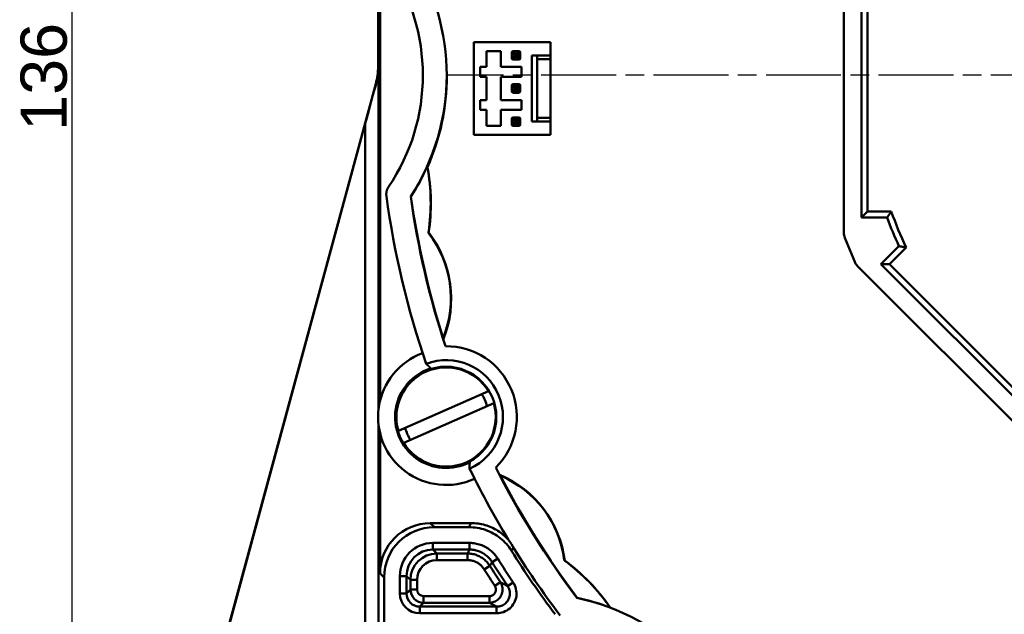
# Model space of a CAD drawing. Header units: millimetres. Extents: x 38 to 394, y 96 to 393.
# Tile 8 of 15: x 38 to 112, y 271 to 316. Entities that reach past the tile are written whole.
import ezdxf

# ---------------------------------------------------------------- set-up
doc = ezdxf.new("R2010")
doc.units = ezdxf.units.MM
doc.linetypes.add('CHAIN', pattern=[0.3543, 0.2362, -0.0295, 0.0591, -0.0295])
doc.linetypes.add('LONG_DASH_DOTTED', pattern=[0.3001, 0.2362, -0.0295, 0.0049, -0.0295])
for name, color, linetype, lineweight in [('Arêtes tangentes visibles(GABARIT)', 7, 'Continuous', 50), ('Arêtes visibles(GABARIT)', 7, 'Continuous', 50), ('Cotes(GABARIT)', 7, 'Continuous', 25), ('Marque de centre(GABARIT)', 7, 'LONG_DASH_DOTTED', 25)]:
    doc.layers.add(name, color=color, linetype=linetype, lineweight=lineweight)
doc.styles.add('Courant-BSI', font='arial.ttf')
doc.dimstyles.new('MS-Relais', dxfattribs={"dimtxt": 3.5, "dimasz": 2.5, "dimexe": 2, "dimexo": 2, "dimgap": 0.3, "dimtad": 1, "dimtoh": 1, "dimrnd": 1e-08, "dimtxsty": 'Courant-BSI', "dimcen": 0.09, "dimdle": 6, "dimclrd": 7, "dimclre": 7, "dimclrt": 7, "dimazin": 2, "dimtfac": 0.571429, "dimtmove": 0, "dimatfit": 3, "dimfxl": 1, "dimtolj": 1, "dimlwd": 25, "dimlwe": 25, "dimarcsym": 0})

# ---------------------------------------------------------------- blocks, each defined once
blk = doc.blocks.new('*D16')
at = {"layer": 'Cotes(GABARIT)', "color": 7, "linetype": 'Continuous', "lineweight": 25}
for p, q in [((82.927, 379.088), (39.78, 379.088)), ((41.78, 376.588), (41.78, 245.588)), ((45.78, 243.088), (39.78, 243.088))]:
    blk.add_line(p, q, dxfattribs=at)
at = {"layer": 'Cotes(GABARIT)', "color": 7, "linetype": 'Continuous'}
for points in [[(41.363, 376.588), (42.197, 376.588), (41.78, 379.088)], [(41.363, 245.588), (42.197, 245.588), (41.78, 243.088)]]:
    blk.add_solid(points, dxfattribs=at)
at = {"layer": 'Defpoints', "color": 0, "linetype": 'Continuous'}
for p in [(84.927, 379.088), (41.78, 243.088), (47.78, 243.088)]:
    blk.add_point(p, dxfattribs=at)
at = {"layer": 'Cotes(GABARIT)', "color": 7, "linetype": 'Continuous', "lineweight": 25, "insert": (37.904, 307.388), "char_height": 3.5, "attachment_point": 1, "rotation": 90, "style": 'Courant-BSI'}
blk.add_mtext('\\A1;136', dxfattribs=at)
blk = doc.blocks.new('*D33')
at = {"layer": 'Cotes(GABARIT)', "color": 7, "linetype": 'Continuous', "lineweight": 25}
for p, q in [((94.599, 326.944), (92.099, 326.944)), ((104.168, 323.06), (94.599, 326.944)), ((158.372, 301.057), (106.484, 322.12))]:
    blk.add_line(p, q, dxfattribs=at)
at = {"layer": 'Cotes(GABARIT)', "color": 7, "linetype": 'Continuous'}
for points in [[(106.641, 322.506), (106.328, 321.734), (104.168, 323.06)], [(158.529, 301.443), (158.215, 300.671), (160.689, 300.116)]]:
    blk.add_solid(points, dxfattribs=at)
at = {"layer": 'Defpoints', "color": 0, "linetype": 'Continuous'}
for p in [(104.168, 323.06), (160.689, 300.116)]:
    blk.add_point(p, dxfattribs=at)
at = {"layer": 'Cotes(GABARIT)', "color": 7, "linetype": 'Continuous', "lineweight": 25, "insert": (83.653, 328.829), "char_height": 3.5, "attachment_point": 1, "style": 'Courant-BSI'}
blk.add_mtext('\\A1;∅61', dxfattribs=at)

msp = doc.modelspace()

# ---------------------------------------------------------------- linework, layer by layer
at = {"layer": 'Arêtes tangentes visibles(GABARIT)'}
for p, q in [((75.049, 313.3061), (75.0443, 313.3061)), ((75.049, 313.3061), (75.2665, 313.0886)), ((75.049, 312.8711), (75.049, 313.3061)), ((75.1443, 313.4061), (75.1443, 313.4014)), ((75.3618, 313.1839), (75.1443, 313.4014)), ((75.1443, 313.4014), (75.5793, 313.4014)), ((75.5793, 313.4014), (75.3618, 313.1839)), ((75.4571, 313.0886), (75.6746, 313.3061)), ((75.5793, 313.4014), (75.5793, 313.4061)), ((75.6793, 313.3061), (75.6746, 313.3061)), ((75.6746, 313.3061), (75.6746, 312.8711)), ((75.0443, 312.8711), (75.049, 312.8711)), ((75.2665, 313.0886), (75.049, 312.8711)), ((75.1443, 312.7757), (75.3618, 312.9932)), ((75.1443, 312.7757), (75.1443, 312.7711)), ((75.5793, 312.7757), (75.1443, 312.7757)), ((75.3618, 312.9932), (75.5793, 312.7757)), ((75.6746, 312.8711), (75.4571, 313.0886)), ((75.5793, 312.7711), (75.5793, 312.7757)), ((75.6746, 312.8711), (75.6793, 312.8711)), ((64.9526, 312.2511), (64.9282, 312.2543)), ((64.9526, 286.2567), (64.9526, 312.2511)), ((64.7538, 310.9451), (64.7732, 310.9425)), ((75.049, 310.8061), (75.0443, 310.8061)), ((75.0443, 310.3711), (75.049, 310.3711)), ((75.049, 310.8061), (75.2665, 310.5886)), ((75.049, 310.3711), (75.049, 310.8061)), ((75.2665, 310.5886), (75.049, 310.3711)), ((75.1443, 310.9061), (75.1443, 310.9014)), ((75.3618, 310.6839), (75.1443, 310.9014)), ((75.1443, 310.9014), (75.5793, 310.9014)), ((75.1443, 310.2757), (75.3618, 310.4932)), ((75.5793, 310.9014), (75.3618, 310.6839)), ((75.3618, 310.4932), (75.5793, 310.2757)), ((75.4571, 310.5886), (75.6746, 310.8061)), ((75.6746, 310.3711), (75.4571, 310.5886)), ((75.5793, 310.9014), (75.5793, 310.9061)), ((75.6793, 310.8061), (75.6746, 310.8061)), ((75.6746, 310.8061), (75.6746, 310.3711)), ((75.6746, 310.3711), (75.6793, 310.3711)), ((75.1443, 310.2757), (75.1443, 310.2711)), ((75.5793, 310.2757), (75.1443, 310.2757)), ((75.5793, 310.2711), (75.5793, 310.2757)), ((75.049, 308.3061), (75.0443, 308.3061)), ((75.049, 308.3061), (75.2665, 308.0886)), ((75.049, 307.8711), (75.049, 308.3061)), ((75.1443, 308.4061), (75.1443, 308.4014)), ((75.3618, 308.1839), (75.1443, 308.4014)), ((75.1443, 308.4014), (75.5793, 308.4014)), ((75.5793, 308.4014), (75.3618, 308.1839)), ((75.4571, 308.0886), (75.6746, 308.3061)), ((75.5793, 308.4014), (75.5793, 308.4061)), ((75.6793, 308.3061), (75.6746, 308.3061)), ((75.6746, 308.3061), (75.6746, 307.8711)), ((63.9526, 307.9323), (63.9526, 248.5175)), ((75.0443, 307.8711), (75.049, 307.8711)), ((75.2665, 308.0886), (75.049, 307.8711)), ((75.1443, 307.7757), (75.3618, 307.9932)), ((75.1443, 307.7757), (75.1443, 307.7711)), ((75.5793, 307.7757), (75.1443, 307.7757)), ((75.3618, 307.9932), (75.5793, 307.7757)), ((75.6746, 307.8711), (75.4571, 308.0886)), ((75.5793, 307.7711), (75.5793, 307.7757)), ((75.6746, 307.8711), (75.6793, 307.8711)), ((100.1282, 299.687), (100.0863, 299.6787)), ((100.1625, 299.296), (100.2043, 299.3044)), ((100.9566, 297.4883), (100.9211, 297.4646)), ((101.1378, 297.1402), (101.1733, 297.1639)), ((64.9526, 248.5175), (64.9526, 285.2572)), ((69.1819, 277.431), (68.8764, 277.7365)), ((71.8494, 276.2376), (69.0754, 276.2376)), ((69.0754, 275.7376), (69.0754, 276.2376)), ((71.8494, 276.2376), (71.8494, 275.7376)), ((69.0754, 275.7376), (71.8494, 275.7376)), ((69.3722, 275.4408), (69.0754, 275.7376)), ((69.3722, 275.4408), (69.3722, 274.9408)), ((71.6851, 275.4408), (69.3722, 275.4408)), ((71.6851, 275.4408), (71.6851, 274.9408)), ((69.3722, 274.9408), (71.6851, 274.9408)), ((73.9695, 275.0623), (73.5455, 274.7974)), ((65.0766, 273.9366), (65.382, 273.6312)), ((72.9553, 274.2386), (73.3788, 274.5045)), ((66.5755, 273.7377), (66.5755, 272.4215)), ((67.0755, 273.7377), (66.5755, 273.7377)), ((67.0755, 272.4215), (67.0755, 273.7377)), ((67.0755, 273.7377), (67.3723, 273.4409)), ((67.3723, 273.4409), (67.8722, 273.4409)), ((67.3723, 273.4409), (67.3723, 272.7183)), ((67.8722, 272.7183), (67.8722, 273.4409)), ((73.7559, 272.9931), (74.1737, 273.2679)), ((75.1379, 273.2556), (74.7224, 272.9776)), ((67.0755, 272.4215), (66.5755, 272.4215)), ((67.3723, 272.7183), (67.0755, 272.4215)), ((67.3723, 272.7183), (67.8722, 272.7183)), ((68.0754, 271.4216), (68.3722, 271.7184)), ((68.3722, 272.2183), (68.3722, 271.7184)), ((73.3382, 272.2183), (68.3722, 272.2183)), ((68.3722, 271.7184), (73.3382, 271.7184)), ((73.3382, 272.2183), (73.3382, 271.7184)), ((68.0754, 271.4216), (68.0754, 270.9216)), ((73.8913, 271.4216), (68.0754, 271.4216)), ((68.0754, 270.9216), (73.8913, 270.9216)), ((73.8913, 270.9216), (73.8913, 271.4216))]:
    msp.add_line(p, q, dxfattribs=at)
at = {"layer": 'Arêtes tangentes visibles(GABARIT)', "flags": 128}
for points in [[(71.9598, 277.7365), (71.9574, 277.7321), (71.9549, 277.7277), (71.9525, 277.7234), (71.9501, 277.719), (71.9477, 277.7146), (71.9453, 277.7103), (71.9428, 277.7059), (71.9404, 277.7016), (71.938, 277.6972), (71.9356, 277.6928), (71.9331, 277.6885), (71.9307, 277.6841), (71.9283, 277.6797), (71.9259, 277.6754), (71.9235, 277.671), (71.921, 277.6666), (71.9186, 277.6623), (71.9162, 277.6579), (71.9138, 277.6536), (71.9114, 277.6492), (71.9089, 277.6448), (71.9065, 277.6405), (71.9041, 277.6361), (71.9017, 277.6317), (71.8993, 277.6274), (71.8968, 277.623), (71.8944, 277.6186), (71.892, 277.6143), (71.8896, 277.6099), (71.8871, 277.6056), (71.8847, 277.6012), (71.8823, 277.5968), (71.8799, 277.5925), (71.8775, 277.5881), (71.875, 277.5837), (71.8726, 277.5794), (71.8702, 277.575), (71.8678, 277.5707), (71.8654, 277.5663), (71.8629, 277.5619), (71.8605, 277.5576), (71.8581, 277.5532), (71.8557, 277.5488), (71.8533, 277.5445), (71.8509, 277.5401), (71.8484, 277.5357), (71.846, 277.5314), (71.8436, 277.527), (71.8412, 277.5227), (71.8388, 277.5183), (71.8363, 277.5139), (71.8339, 277.5096), (71.8315, 277.5052), (71.8291, 277.5008), (71.8267, 277.4965), (71.8242, 277.4921), (71.8218, 277.4877), (71.8194, 277.4834), (71.817, 277.479), (71.8146, 277.4747), (71.8122, 277.4703), (71.8097, 277.4659), (71.8073, 277.4616), (71.8049, 277.4572), (71.8025, 277.4528), (71.8001, 277.4485), (71.7977, 277.4441), (71.7952, 277.4397), (71.7928, 277.4354), (71.7904, 277.431)], [(73.9695, 275.0623), (73.912, 275.1502), (73.8507, 275.2356), (73.7858, 275.3185), (73.7174, 275.3987), (73.6457, 275.476), (73.5708, 275.5503), (73.4929, 275.6213), (73.4121, 275.6889), (73.3286, 275.753), (73.2424, 275.8134), (73.1538, 275.8702), (73.0627, 275.9233), (72.9696, 275.9725), (72.8744, 276.0177), (72.7774, 276.0589), (72.6787, 276.096), (72.5784, 276.1289), (72.4766, 276.1576), (72.3736, 276.182), (72.2696, 276.202), (72.1649, 276.2176), (72.0597, 276.2287), (71.9545, 276.2353), (71.8494, 276.2376)], [(71.8494, 275.7376), (71.847, 275.7332), (71.8446, 275.7288), (71.8422, 275.7245), (71.8397, 275.7201), (71.8373, 275.7158), (71.8349, 275.7114), (71.8325, 275.707), (71.8301, 275.7027), (71.8276, 275.6983), (71.8252, 275.6939), (71.8228, 275.6896), (71.8204, 275.6852), (71.818, 275.6808), (71.8155, 275.6765), (71.8131, 275.6721), (71.8107, 275.6677), (71.8083, 275.6634), (71.8059, 275.659), (71.8035, 275.6547), (71.801, 275.6503), (71.7986, 275.6459), (71.7962, 275.6416), (71.7938, 275.6372), (71.7914, 275.6328), (71.789, 275.6285), (71.7865, 275.6241), (71.7841, 275.6197), (71.7817, 275.6154), (71.7793, 275.611), (71.7769, 275.6066), (71.7745, 275.6023), (71.772, 275.5979), (71.7696, 275.5935), (71.7672, 275.5892), (71.7648, 275.5848), (71.7624, 275.5805), (71.76, 275.5761), (71.7575, 275.5717), (71.7551, 275.5674), (71.7527, 275.563), (71.7503, 275.5586), (71.7479, 275.5543), (71.7455, 275.5499), (71.743, 275.5455), (71.7406, 275.5412), (71.7382, 275.5368), (71.7358, 275.5324), (71.7334, 275.5281), (71.731, 275.5237), (71.7286, 275.5193), (71.7261, 275.515), (71.7237, 275.5106), (71.7213, 275.5063), (71.7189, 275.5019), (71.7165, 275.4975), (71.7141, 275.4932), (71.7117, 275.4888), (71.7092, 275.4844), (71.7068, 275.4801), (71.7044, 275.4757), (71.702, 275.4713), (71.6996, 275.467), (71.6972, 275.4626), (71.6948, 275.4582), (71.6924, 275.4539), (71.6899, 275.4495), (71.6875, 275.4452), (71.6851, 275.4408)], [(73.3788, 274.5045), (73.3326, 274.5746), (73.2835, 274.6429), (73.2313, 274.7093), (73.1764, 274.7734), (73.1187, 274.8353), (73.0585, 274.8946), (72.996, 274.9512), (72.9312, 275.0051), (72.8644, 275.0561), (72.7957, 275.1041), (72.7249, 275.1493), (72.6521, 275.1915), (72.5775, 275.2307), (72.5013, 275.2666), (72.4238, 275.2994), (72.3451, 275.3288), (72.2653, 275.3548), (72.1845, 275.3774), (72.1026, 275.3967), (72.0199, 275.4126), (71.9366, 275.4249), (71.8529, 275.4337), (71.769, 275.439), (71.6851, 275.4408)], [(71.8494, 275.7376), (71.9335, 275.7358), (72.0177, 275.7305), (72.1018, 275.7216), (72.1855, 275.7091), (72.2688, 275.6931), (72.3512, 275.6736), (72.4326, 275.6506), (72.5128, 275.6243), (72.5918, 275.5947), (72.6694, 275.5617), (72.7455, 275.5255), (72.8201, 275.4862), (72.8929, 275.4437), (72.9638, 275.3983), (73.0328, 275.3499), (73.0996, 275.2987), (73.1642, 275.2446), (73.2265, 275.1878), (73.2864, 275.1284), (73.3438, 275.0665), (73.3985, 275.0024), (73.4504, 274.936), (73.4995, 274.8677), (73.5455, 274.7974)], [(75.0113, 275.6473), (75.0138, 275.6516), (75.0163, 275.656), (75.0189, 275.6603), (75.0214, 275.6646), (75.0239, 275.6689), (75.0265, 275.6733), (75.029, 275.6776), (75.0315, 275.6819), (75.034, 275.6863), (75.0366, 275.6906), (75.0391, 275.6949), (75.0416, 275.6992), (75.0441, 275.7036), (75.0467, 275.7079), (75.0492, 275.7122), (75.0517, 275.7166), (75.0543, 275.7209), (75.0568, 275.7252), (75.0593, 275.7295), (75.0619, 275.7339), (75.0644, 275.7382), (75.0669, 275.7425), (75.0694, 275.7468), (75.072, 275.7512), (75.0745, 275.7555), (75.077, 275.7598), (75.0796, 275.7642), (75.0821, 275.7685), (75.0846, 275.7728), (75.0871, 275.7771), (75.0897, 275.7815), (75.0922, 275.7858), (75.0947, 275.7901), (75.0973, 275.7944), (75.0998, 275.7988), (75.1023, 275.8031), (75.1049, 275.8074), (75.1074, 275.8118), (75.1099, 275.8161), (75.1125, 275.8204), (75.115, 275.8247), (75.1175, 275.8291), (75.1201, 275.8334), (75.1226, 275.8377), (75.1251, 275.842), (75.1276, 275.8464), (75.1302, 275.8507), (75.1327, 275.855), (75.1352, 275.8593), (75.1378, 275.8637), (75.1403, 275.868), (75.1428, 275.8723), (75.1454, 275.8767), (75.1479, 275.881), (75.1504, 275.8853), (75.153, 275.8896)], [(71.6851, 274.9408), (71.748, 274.9395), (71.8109, 274.9355), (71.8737, 274.9289), (71.9362, 274.9196), (71.9983, 274.9078), (72.0596, 274.8933), (72.1203, 274.8763), (72.1801, 274.8568), (72.2391, 274.8347), (72.2973, 274.8102), (72.3544, 274.7832), (72.4103, 274.7538), (72.4649, 274.7222), (72.518, 274.6883), (72.5696, 274.6523), (72.6197, 274.6141), (72.6683, 274.5737), (72.7152, 274.5312), (72.7603, 274.4867), (72.8036, 274.4403), (72.8448, 274.3922), (72.8839, 274.3424), (72.9208, 274.2912), (72.9553, 274.2386)], [(73.3788, 274.5045), (73.3812, 274.5088), (73.3836, 274.5131), (73.3861, 274.5174), (73.3885, 274.5217), (73.391, 274.526), (73.3934, 274.5303), (73.3959, 274.5346), (73.3983, 274.5389), (73.4008, 274.5433), (73.4032, 274.5476), (73.4057, 274.5519), (73.4081, 274.5562), (73.4106, 274.5605), (73.413, 274.5648), (73.4155, 274.5691), (73.4179, 274.5734), (73.4204, 274.5777), (73.4228, 274.582), (73.4253, 274.5863), (73.4277, 274.5906), (73.4302, 274.5949), (73.4326, 274.5992), (73.4351, 274.6036), (73.4375, 274.6079), (73.44, 274.6122), (73.4424, 274.6165), (73.4449, 274.6208), (73.4473, 274.6251), (73.4498, 274.6294), (73.4523, 274.6337), (73.4547, 274.638), (73.4572, 274.6423), (73.4596, 274.6466), (73.4621, 274.6509), (73.4645, 274.6552), (73.467, 274.6596), (73.4694, 274.6639), (73.4719, 274.6682), (73.4743, 274.6725), (73.4768, 274.6768), (73.4792, 274.6811), (73.4817, 274.6854), (73.4841, 274.6897), (73.4866, 274.694), (73.489, 274.6983), (73.4915, 274.7026), (73.4939, 274.7069), (73.4964, 274.7112), (73.4989, 274.7155), (73.5013, 274.7199), (73.5038, 274.7242), (73.5062, 274.7285), (73.5087, 274.7328), (73.5111, 274.7371), (73.5136, 274.7414), (73.516, 274.7457), (73.5185, 274.75), (73.5209, 274.7543), (73.5234, 274.7586), (73.5258, 274.7629), (73.5283, 274.7672), (73.5308, 274.7715), (73.5332, 274.7758), (73.5357, 274.7802), (73.5381, 274.7845), (73.5406, 274.7888), (73.543, 274.7931), (73.5455, 274.7974)], [(73.3382, 271.7184), (73.4273, 271.7225), (73.5157, 271.7347), (73.6027, 271.7547), (73.6878, 271.7823), (73.7701, 271.8173), (73.8492, 271.8595), (73.9243, 271.9085), (73.9947, 271.9642), (74.0599, 272.0262), (74.1189, 272.0939), (74.1716, 272.1665), (74.2176, 272.2434), (74.2567, 272.3241), (74.2884, 272.4079), (74.3126, 272.4942), (74.3289, 272.5823), (74.337, 272.6716), (74.3372, 272.7613), (74.3293, 272.8507), (74.3135, 272.939), (74.2898, 273.0256), (74.2583, 273.1099), (74.2194, 273.191), (74.1737, 273.2679)], [(73.8913, 270.9216), (74.0254, 270.9278), (74.1585, 270.9462), (74.2895, 270.9765), (74.4175, 271.0183), (74.5414, 271.0711), (74.6604, 271.1347), (74.7733, 271.2088), (74.8791, 271.2928), (74.9769, 271.3865), (75.0655, 271.4886), (75.1445, 271.5982), (75.2133, 271.7143), (75.2716, 271.8361), (75.3188, 271.9624), (75.3546, 272.0925), (75.3784, 272.2253), (75.39, 272.3598), (75.3894, 272.4948), (75.3767, 272.6292), (75.352, 272.7621), (75.3155, 272.8923), (75.2672, 273.0188), (75.2077, 273.1404), (75.1379, 273.2556)], [(74.7224, 272.9776), (74.7143, 272.9819), (74.7062, 272.9861), (74.6981, 272.9904), (74.69, 272.9947), (74.6819, 272.9989), (74.6738, 273.0032), (74.6657, 273.0075), (74.6576, 273.0118), (74.6495, 273.016), (74.6414, 273.0203), (74.6333, 273.0246), (74.6252, 273.0288), (74.6171, 273.0331), (74.609, 273.0374), (74.6009, 273.0416), (74.5928, 273.0459), (74.5847, 273.0502), (74.5766, 273.0544), (74.5686, 273.0587), (74.5605, 273.063), (74.5524, 273.0672), (74.5443, 273.0715), (74.5362, 273.0758), (74.5281, 273.08), (74.5201, 273.0843), (74.512, 273.0886), (74.5039, 273.0929), (74.4958, 273.0971), (74.4877, 273.1014), (74.4797, 273.1057), (74.4716, 273.1099), (74.4635, 273.1142), (74.4555, 273.1185), (74.4474, 273.1227), (74.4393, 273.127), (74.4312, 273.1313), (74.4232, 273.1355), (74.4151, 273.1398), (74.4071, 273.1441), (74.399, 273.1483), (74.3909, 273.1526), (74.3829, 273.1569), (74.3748, 273.1612), (74.3667, 273.1654), (74.3587, 273.1697), (74.3506, 273.174), (74.3426, 273.1782), (74.3345, 273.1825), (74.3265, 273.1868), (74.3184, 273.191), (74.3104, 273.1953), (74.3023, 273.1996), (74.2943, 273.2038), (74.2862, 273.2081), (74.2782, 273.2124), (74.2701, 273.2166), (74.2621, 273.2209), (74.254, 273.2252), (74.246, 273.2294), (74.2379, 273.2337), (74.2299, 273.238), (74.2219, 273.2423), (74.2138, 273.2465), (74.2058, 273.2508), (74.1978, 273.2551), (74.1897, 273.2593), (74.1817, 273.2636), (74.1737, 273.2679)], [(73.7559, 272.9931), (73.7788, 272.9546), (73.7983, 272.9141), (73.814, 272.872), (73.8259, 272.8286), (73.8338, 272.7845), (73.8377, 272.7398), (73.8377, 272.695), (73.8336, 272.6503), (73.8254, 272.6062), (73.8134, 272.5631), (73.7975, 272.5212), (73.778, 272.4809), (73.755, 272.4424), (73.7286, 272.4061), (73.6991, 272.3722), (73.6665, 272.3412), (73.6313, 272.3134), (73.5937, 272.2889), (73.5542, 272.2678), (73.513, 272.2503), (73.4705, 272.2365), (73.427, 272.2265), (73.3828, 272.2204), (73.3382, 272.2183)], [(74.7224, 272.9776), (74.7689, 272.9008), (74.8086, 272.8197), (74.8408, 272.7353), (74.8652, 272.6485), (74.8816, 272.56), (74.8901, 272.4703), (74.8905, 272.3803), (74.8828, 272.2906), (74.8669, 272.2021), (74.843, 272.1154), (74.8115, 272.0312), (74.7727, 271.95), (74.7268, 271.8726), (74.6742, 271.7995), (74.6151, 271.7315), (74.5499, 271.669), (74.4793, 271.613), (74.4041, 271.5636), (74.3248, 271.5212), (74.2421, 271.486), (74.1568, 271.4582), (74.0694, 271.438), (73.9807, 271.4257), (73.8913, 271.4216)], [(73.3382, 271.7184), (73.3463, 271.714), (73.3544, 271.7096), (73.3625, 271.7053), (73.3706, 271.7009), (73.3787, 271.6965), (73.3868, 271.6922), (73.3949, 271.6878), (73.403, 271.6834), (73.4111, 271.6791), (73.4192, 271.6747), (73.4274, 271.6704), (73.4355, 271.666), (73.4436, 271.6616), (73.4517, 271.6573), (73.4598, 271.6529), (73.4679, 271.6485), (73.476, 271.6442), (73.4841, 271.6398), (73.4922, 271.6354), (73.5004, 271.6311), (73.5085, 271.6267), (73.5166, 271.6223), (73.5247, 271.618), (73.5328, 271.6136), (73.541, 271.6093), (73.5491, 271.6049), (73.5572, 271.6005), (73.5653, 271.5962), (73.5735, 271.5918), (73.5816, 271.5874), (73.5897, 271.5831), (73.5979, 271.5787), (73.606, 271.5743), (73.6141, 271.57), (73.6222, 271.5656), (73.6304, 271.5612), (73.6385, 271.5569), (73.6467, 271.5525), (73.6548, 271.5481), (73.6629, 271.5438), (73.6711, 271.5394), (73.6792, 271.5351), (73.6874, 271.5307), (73.6955, 271.5263), (73.7036, 271.522), (73.7118, 271.5176), (73.7199, 271.5132), (73.7281, 271.5089), (73.7362, 271.5045), (73.7444, 271.5001), (73.7525, 271.4958), (73.7607, 271.4914), (73.7689, 271.487), (73.777, 271.4827), (73.7852, 271.4783), (73.7933, 271.474), (73.8015, 271.4696), (73.8096, 271.4652), (73.8178, 271.4609), (73.826, 271.4565), (73.8341, 271.4521), (73.8423, 271.4478), (73.8505, 271.4434), (73.8586, 271.439), (73.8668, 271.4347), (73.875, 271.4303), (73.8831, 271.4259), (73.8913, 271.4216)]]:
    msp.add_lwpolyline(points, dxfattribs=at)
at = {"layer": 'Arêtes tangentes visibles(GABARIT)'}
for centre, radius, start, end in [((132.4282, 311.5881), 69.4315, 211.997688, 213.786146), ((132.4282, 311.5881), 68.9315, 211.997688, 213.786146), ((132.4282, 311.5881), 70.2283, 212.129201, 213.337174), ((132.4282, 311.5881), 69.7283, 212.129201, 213.337174), ((68.3723, 272.7184), 1, 180.002182, 269.997818)]:
    msp.add_arc(centre, radius, start, end, dxfattribs=at)
for centre, major_axis, ratio, start_param, end_param in [((75.1443, 313.3061), (0.0707, 0.0707), 0.9122582, 0.8312499, 2.3103428), ((75.5793, 313.3061), (-0.0707, 0.0707), 0.9122582, 3.9728425, 5.4519354), ((75.1443, 312.8711), (0.0707, -0.0707), 0.9122582, 3.9728425, 5.4519354), ((75.3618, 313.0886), (-0.0707, -0.0707), 0.9122582, 3.9728425, 5.4519354), ((75.3618, 313.0886), (-0.0707, 0.0707), 0.9122582, 0.8312499, 2.3103428), ((75.3618, 313.0886), (0.0707, -0.0707), 0.9122582, 0.8312499, 2.3103428), ((75.3618, 313.0886), (0.0707, 0.0707), 0.9122582, 3.9728425, 5.4519354), ((75.5793, 312.8711), (-0.0707, -0.0707), 0.9122582, 0.8312499, 2.3103428), ((75.1443, 310.8061), (0.0707, 0.0707), 0.9122582, 0.8312499, 2.3103428), ((75.1443, 310.3711), (0.0707, -0.0707), 0.9122582, 3.9728425, 5.4519354), ((75.3618, 310.5886), (0.0707, 0.0707), 0.9122582, 0.8312499, 2.3103428), ((75.3618, 310.5886), (0.0707, -0.0707), 0.9122582, 3.9728425, 5.4519354), ((75.3618, 310.5886), (-0.0707, 0.0707), 0.9122582, 3.9728425, 5.4519354), ((75.3618, 310.5886), (-0.0707, -0.0707), 0.9122582, 0.8312499, 2.3103428), ((75.5793, 310.8061), (-0.0707, 0.0707), 0.9122582, 3.9728425, 5.4519354), ((75.5793, 310.3711), (-0.0707, -0.0707), 0.9122582, 0.8312499, 2.3103428), ((75.1443, 308.3061), (0.0707, 0.0707), 0.9122582, 0.8312499, 2.3103428), ((75.3618, 308.0886), (-0.0707, -0.0707), 0.9122582, 3.9728425, 5.4519354), ((75.3618, 308.0886), (0.0707, -0.0707), 0.9122582, 0.8312499, 2.3103428), ((75.5793, 308.3061), (-0.0707, 0.0707), 0.9122582, 3.9728425, 5.4519354), ((75.1443, 307.8711), (0.0707, -0.0707), 0.9122582, 3.9728425, 5.4519354), ((75.3618, 308.0886), (-0.0707, 0.0707), 0.9122582, 0.8312499, 2.3103428), ((75.3618, 308.0886), (0.0707, 0.0707), 0.9122582, 3.9728425, 5.4519354), ((75.5793, 307.8711), (-0.0707, -0.0707), 0.9122582, 0.8312499, 2.3103428), ((69.0756, 273.7375), (-1.7679, 1.7679), 0.9999239, 5.4978252, 7.0685454), ((69.0756, 273.7375), (-1.4144, 1.4144), 0.9998858, 5.4978252, 7.0685454), ((69.3723, 273.4407), (-1.4143, 1.4143), 0.9999619, 5.4978252, 7.0685454), ((69.3723, 273.4407), (-1.0607, 1.0607), 0.9999239, 5.4978252, 7.0685454), ((68.0756, 272.4217), (-1.0607, -1.0607), 0.9999239, 5.4978252, 7.0685454), ((68.0756, 272.4217), (-0.7072, -0.7072), 0.9998477, 5.4978252, 7.0685454), ((68.3723, 272.7184), (-0.3536, -0.3536), 0.9999239, 5.4978252, 7.0685454)]:
    msp.add_ellipse(centre, major_axis=major_axis, ratio=ratio, start_param=start_param, end_param=end_param, dxfattribs=at)
at = {"layer": 'Arêtes visibles(GABARIT)'}
for p, q in [((64.9282, 312.2543), (64.9282, 359.0889)), ((65.0766, 286.9828), (65.0766, 336.1935)), ((100.1282, 323.4892), (100.1282, 299.687)), ((101.4744, 300.8343), (101.4744, 322.3419)), ((101.9282, 321.8881), (101.9282, 301.2881)), ((77.9618, 314.0886), (72.1618, 314.0886)), ((72.1618, 314.0886), (72.1618, 307.0886)), ((77.9618, 314.0886), (77.9618, 313.0886)), ((73.1204, 312.2136), (73.1204, 313.4061)), ((73.1204, 313.4061), (74.196, 313.4061)), ((74.196, 313.4061), (74.196, 312.2136)), ((75.0443, 313.3061), (75.0443, 312.8711)), ((75.5793, 313.4061), (75.1443, 313.4061)), ((75.6793, 312.8711), (75.6793, 313.3061)), ((75.1443, 312.7711), (75.5793, 312.7711)), ((76.9618, 313.0886), (76.5618, 313.0886)), ((76.5618, 313.0886), (76.5618, 308.0886)), ((76.9618, 313.0886), (76.9618, 312.7974)), ((77.9618, 313.0886), (76.9618, 313.0886)), ((76.9618, 312.7974), (76.9618, 308.3797)), ((76.9618, 312.7974), (77.9618, 312.7974)), ((77.9618, 313.0886), (77.9618, 312.7974)), ((77.9618, 312.7974), (77.9618, 308.3797)), ((72.6482, 312.2136), (73.1204, 312.2136)), ((72.6482, 311.4636), (72.6482, 312.2136)), ((74.196, 312.2136), (75.7618, 312.2136)), ((75.7618, 311.4636), (75.7618, 312.2136)), ((73.1204, 311.4636), (72.6482, 311.4636)), ((73.1204, 309.7136), (73.1204, 311.4636)), ((74.196, 311.4636), (74.196, 309.7136)), ((74.196, 311.4636), (75.7618, 311.4636)), ((64.7538, 310.9451), (47.4282, 247.0881)), ((75.0443, 310.8061), (75.0443, 310.3711)), ((75.5793, 310.9061), (75.1443, 310.9061)), ((75.6793, 310.3711), (75.6793, 310.8061)), ((72.6482, 309.7136), (73.1204, 309.7136)), ((72.6482, 308.9636), (72.6482, 309.7136)), ((74.196, 309.7136), (75.7618, 309.7136)), ((75.1443, 310.2711), (75.5793, 310.2711)), ((75.7618, 308.9636), (75.7618, 309.7136)), ((73.1204, 308.9636), (72.6482, 308.9636)), ((73.1204, 307.7711), (73.1204, 308.9636)), ((74.196, 308.9636), (74.196, 307.7711)), ((74.196, 308.9636), (75.7618, 308.9636)), ((75.0443, 308.3061), (75.0443, 307.8711)), ((75.5793, 308.4061), (75.1443, 308.4061)), ((75.6793, 307.8711), (75.6793, 308.3061)), ((76.9618, 308.3797), (76.9618, 308.0886)), ((77.9618, 308.3797), (76.9618, 308.3797)), ((77.9618, 308.3797), (77.9618, 308.0886)), ((47.8323, 248.5175), (63.9526, 307.9323)), ((74.196, 307.7711), (73.1204, 307.7711)), ((75.1443, 307.7711), (75.5793, 307.7711)), ((76.9618, 308.0886), (76.5618, 308.0886)), ((77.9618, 308.0886), (76.9618, 308.0886)), ((77.9618, 308.0886), (77.9618, 307.0886)), ((77.9618, 307.0886), (72.1618, 307.0886)), ((67.4122, 302.4291), (67.3925, 302.4181)), ((101.4744, 300.8343), (101.9282, 301.2881)), ((103.4025, 300.8343), (101.4744, 300.8343)), ((101.9282, 301.2881), (103.72, 301.2881)), ((68.7366, 299.7259), (68.7597, 299.7318)), ((100.2043, 299.3044), (100.9566, 297.4883)), ((102.9365, 297.3045), (104.2998, 298.6679)), ((104.8453, 298.5716), (103.5783, 297.3045)), ((101.1733, 297.1639), (118.004, 280.3332)), ((118.1447, 282.0963), (102.9365, 297.3045)), ((102.9365, 297.3045), (103.5783, 297.3045)), ((103.5783, 297.3045), (118.1447, 282.7381)), ((69.8486, 291.7193), (69.8943, 291.7177)), ((70.0235, 291.1095), (70.042, 291.1201)), ((66.4638, 284.7157), (73.2656, 287.7134)), ((73.6689, 286.7983), (66.8671, 283.8006)), ((65.0766, 273.9366), (65.0766, 284.5312)), ((73.8414, 281.9475), (73.8208, 281.9419)), ((68.8764, 277.7365), (71.9598, 277.7365)), ((71.7904, 277.431), (69.1819, 277.431)), ((65.382, 273.6312), (65.382, 248.0881)), ((79.9569, 272.0851), (79.9785, 272.0912)), ((82.4618, 271.3592), (82.4675, 271.3597))]:
    msp.add_line(p, q, dxfattribs=at)
at = {"layer": 'Arêtes visibles(GABARIT)', "flags": 128}
for points in [[(64.7712, 310.9429), (64.7853, 310.9969), (64.7989, 311.0513), (64.812, 311.106), (64.8245, 311.161), (64.8365, 311.2162), (64.8479, 311.2715), (64.8588, 311.327), (64.8691, 311.3826), (64.8788, 311.4383), (64.8879, 311.4939), (64.8965, 311.5495), (64.9045, 311.6051), (64.9119, 311.6605), (64.9187, 311.7158), (64.9249, 311.7709), (64.9305, 311.8258), (64.9354, 311.8804), (64.9398, 311.9346), (64.9435, 311.9885), (64.9466, 312.042), (64.9491, 312.095), (64.9509, 312.1476), (64.9521, 312.1996), (64.9526, 312.2511)], [(68.7089, 304.7518), (68.7064, 304.7498), (68.704, 304.7477), (68.7016, 304.7456), (68.6992, 304.7436), (68.6967, 304.7415), (68.6943, 304.7395), (68.6919, 304.7374), (68.6894, 304.7354), (68.687, 304.7333), (68.6846, 304.7313), (68.6822, 304.7292), (68.6797, 304.7272), (68.6773, 304.7251), (68.6749, 304.7231), (68.6724, 304.721), (68.67, 304.719), (68.6676, 304.7169), (68.6651, 304.7149), (68.6627, 304.7128), (68.6603, 304.7108), (68.6578, 304.7087), (68.6554, 304.7067), (68.653, 304.7046), (68.6505, 304.7026)], [(65.5588, 302.4601), (65.5552, 302.4904), (65.5524, 302.5208), (65.5506, 302.5513), (65.5497, 302.5817), (65.5498, 302.6122), (65.5508, 302.6427), (65.5527, 302.6731), (65.5555, 302.7034), (65.5593, 302.7336), (65.5639, 302.7638), (65.5696, 302.7938), (65.5761, 302.8237), (65.5835, 302.8533), (65.5918, 302.8827), (65.601, 302.9118), (65.6111, 302.9405), (65.6221, 302.9689), (65.6339, 302.997), (65.6466, 303.0247), (65.6601, 303.052), (65.6744, 303.0789), (65.6895, 303.1054), (65.7055, 303.1314), (65.7223, 303.157)], [(103.72, 301.2881), (103.7139, 301.2794), (103.7078, 301.2707), (103.7017, 301.2621), (103.6956, 301.2534), (103.6895, 301.2447), (103.6834, 301.236), (103.6773, 301.2273), (103.6712, 301.2186), (103.6651, 301.2099), (103.659, 301.2012), (103.6529, 301.1925), (103.6468, 301.1838), (103.6407, 301.1751), (103.6345, 301.1664), (103.6284, 301.1577), (103.6223, 301.149), (103.6162, 301.1403), (103.6101, 301.1316), (103.604, 301.1229), (103.5979, 301.1141), (103.5918, 301.1054), (103.5857, 301.0967), (103.5796, 301.088), (103.5735, 301.0793), (103.5674, 301.0705), (103.5613, 301.0618), (103.5552, 301.0531), (103.549, 301.0444), (103.5429, 301.0356), (103.5368, 301.0269), (103.5307, 301.0182), (103.5246, 301.0094), (103.5185, 301.0007), (103.5124, 300.9919), (103.5063, 300.9832), (103.5002, 300.9744), (103.4941, 300.9657), (103.488, 300.957), (103.4819, 300.9482), (103.4758, 300.9394), (103.4697, 300.9307), (103.4635, 300.9219), (103.4574, 300.9132), (103.4513, 300.9044), (103.4452, 300.8957), (103.4391, 300.8869), (103.433, 300.8781), (103.4269, 300.8694), (103.4208, 300.8606), (103.4147, 300.8518), (103.4086, 300.843), (103.4025, 300.8343)], [(104.2998, 298.6679), (104.3103, 298.666), (104.3209, 298.6641), (104.3314, 298.6622), (104.3419, 298.6604), (104.3524, 298.6585), (104.3629, 298.6566), (104.3734, 298.6547), (104.384, 298.6528), (104.3945, 298.651), (104.405, 298.6491), (104.4155, 298.6472), (104.426, 298.6454), (104.4365, 298.6435), (104.447, 298.6416), (104.4575, 298.6397), (104.468, 298.6379), (104.4785, 298.636), (104.489, 298.6341), (104.4995, 298.6323), (104.51, 298.6304), (104.5205, 298.6286), (104.531, 298.6267), (104.5415, 298.6248), (104.552, 298.623), (104.5625, 298.6211), (104.573, 298.6193), (104.5835, 298.6174), (104.594, 298.6156), (104.6045, 298.6137), (104.6149, 298.6119), (104.6254, 298.61), (104.6359, 298.6082), (104.6464, 298.6063), (104.6569, 298.6045), (104.6673, 298.6027), (104.6778, 298.6008), (104.6883, 298.599), (104.6988, 298.5971), (104.7092, 298.5953), (104.7197, 298.5935), (104.7302, 298.5916), (104.7407, 298.5898), (104.7511, 298.588), (104.7616, 298.5861), (104.7721, 298.5843), (104.7825, 298.5825), (104.793, 298.5807), (104.8034, 298.5788), (104.8139, 298.577), (104.8244, 298.5752), (104.8348, 298.5734), (104.8453, 298.5716)], [(68.5583, 289.783), (68.5651, 289.7764), (68.5719, 289.7697), (68.5787, 289.763), (68.5856, 289.7563), (68.5925, 289.7496), (68.5994, 289.7429), (68.6063, 289.7362), (68.6132, 289.7295), (68.6201, 289.7227), (68.627, 289.7159), (68.634, 289.7091), (68.6409, 289.7024), (68.6479, 289.6956), (68.6549, 289.6887), (68.6619, 289.6819), (68.6689, 289.6751), (68.6759, 289.6682), (68.6829, 289.6614), (68.6899, 289.6545), (68.6969, 289.6477), (68.7039, 289.6408), (68.711, 289.6339), (68.718, 289.627), (68.7251, 289.6201), (68.7321, 289.6132), (68.7392, 289.6063), (68.7462, 289.5994), (68.7533, 289.5925), (68.7603, 289.5856), (68.7674, 289.5787), (68.7745, 289.5717), (68.7815, 289.5648), (68.7886, 289.5579), (68.7957, 289.5509), (68.8027, 289.544), (68.8098, 289.5371), (68.8168, 289.5301), (68.8239, 289.5232), (68.831, 289.5163), (68.838, 289.5094), (68.8451, 289.5024), (68.8521, 289.4955), (68.8592, 289.4886), (68.8662, 289.4817), (68.8732, 289.4747), (68.8802, 289.4678), (68.8873, 289.4609), (68.8943, 289.454), (68.9013, 289.4471), (68.9083, 289.4402), (68.9153, 289.4333)], [(71.852, 282.3434), (71.8519, 282.3336), (71.8519, 282.3238), (71.8518, 282.314), (71.8517, 282.3041), (71.8516, 282.2943), (71.8515, 282.2844), (71.8515, 282.2746), (71.8514, 282.2647), (71.8513, 282.2548), (71.8512, 282.2449), (71.8511, 282.2351), (71.851, 282.2252), (71.8509, 282.2153), (71.8509, 282.2054), (71.8508, 282.1955), (71.8507, 282.1856), (71.8506, 282.1757), (71.8505, 282.1658), (71.8504, 282.1559), (71.8503, 282.146), (71.8502, 282.1361), (71.8501, 282.1262), (71.85, 282.1163), (71.8499, 282.1065), (71.8498, 282.0966), (71.8497, 282.0867), (71.8496, 282.0769), (71.8495, 282.067), (71.8494, 282.0572), (71.8493, 282.0473), (71.8491, 282.0375), (71.849, 282.0277), (71.8489, 282.0179), (71.8488, 282.0081), (71.8487, 281.9983), (71.8486, 281.9885), (71.8485, 281.9787), (71.8484, 281.969), (71.8482, 281.9592), (71.8481, 281.9495), (71.848, 281.9398), (71.8479, 281.9301), (71.8478, 281.9204), (71.8477, 281.9108), (71.8475, 281.9012), (71.8474, 281.8915), (71.8473, 281.8819), (71.8472, 281.8724), (71.847, 281.8628), (71.8469, 281.8533), (71.8468, 281.8438)], [(71.9598, 277.7365), (72.0938, 277.7341), (72.2275, 277.727), (72.3607, 277.7153), (72.4933, 277.6988), (72.6252, 277.6777), (72.7562, 277.6521), (72.8863, 277.6218), (73.0153, 277.5869), (73.1431, 277.5475), (73.2695, 277.5036), (73.3945, 277.4552), (73.5178, 277.4024), (73.6389, 277.3453), (73.7579, 277.2841), (73.8746, 277.2187), (73.989, 277.1493), (74.1008, 277.0759), (74.21, 276.9985), (74.3166, 276.9173), (74.4202, 276.8323), (74.5209, 276.7437), (74.6182, 276.6517), (74.7122, 276.5564), (74.8027, 276.4579)], [(71.7904, 277.431), (71.9507, 277.4276), (72.1106, 277.4175), (72.2696, 277.4007), (72.4277, 277.3772), (72.5846, 277.3471), (72.7401, 277.3104), (72.8941, 277.2672), (73.0462, 277.2175), (73.1964, 277.1613), (73.3442, 277.0988), (73.489, 277.0302), (73.6307, 276.9557), (73.7691, 276.8752), (73.9039, 276.789), (74.0351, 276.6972), (74.1624, 276.5998), (74.2856, 276.497), (74.4043, 276.3892), (74.5182, 276.2766), (74.6272, 276.1593), (74.7311, 276.0376), (74.8299, 275.9116), (74.9233, 275.7815), (75.0113, 275.6473)]]:
    msp.add_lwpolyline(points, dxfattribs=at)
at = {"layer": 'Arêtes visibles(GABARIT)'}
msp.add_circle((70.0664, 285.757), 3.8, dxfattribs=at)
for centre, radius, start, end in [((53.3033, 311.5881), 16.8105, 326.941842, 33.058158), ((53.3033, 311.5881), 15.0105, 325.827742, 34.172258), ((75.1443, 313.3061), 0.1, 90, 180), ((75.5793, 313.3061), 0.1, 0, 90), ((75.1443, 312.8711), 0.1, 180, 270), ((75.5793, 312.8711), 0.1, 270, 0), ((53.3034, 311.5059), 16.821, 335.896201, 0.169803), ((75.1443, 310.8061), 0.1, 90, 180), ((75.1443, 310.3711), 0.1, 180, 270), ((75.5793, 310.8061), 0.1, 0, 90), ((75.5793, 310.3711), 0.1, 270, 0), ((75.1443, 308.3061), 0.1, 90, 180), ((75.5793, 308.3061), 0.1, 0, 90), ((75.1443, 307.8711), 0.1, 180, 270), ((75.5793, 307.8711), 0.1, 270, 0), ((53.3033, 311.5881), 16.821, 327.009545, 335.836662), ((54.0171, 301.9604), 14.8882, 351.36784, 10.613621), ((54.0271, 301.879), 14.8882, 351.427379, 10.67316), ((132.4282, 311.5881), 67.4895, 187.773139, 198.849824), ((132.4282, 311.5881), 65.679, 188.025755, 198.167672), ((132.4282, 311.5881), 65.658, 188.01868, 197.61442), ((132.4282, 311.5881), 30.9538, 200.329299, 204.670701), ((132.4282, 311.5881), 30.5, 199.737107, 205.262893), ((62.2962, 294.7509), 8.1382, 338.129524, 37.684606), ((62.3137, 294.678), 8.1382, 338.189063, 37.744145), ((70.0664, 285.757), 5.3527, 314.540822, 90.459178), ((70.0664, 285.757), 5.1381, 110.201925, 294.798075), ((70.0664, 285.757), 3.75, 31.446608, 196.122097), ((70.0664, 285.757), 4.2992, 294.464581, 110.535419), ((70.0664, 285.757), 3.8524, 107.385772, 297.614228), ((70.0664, 285.757), 3.2, 14.795053, 32.773652), ((70.0664, 285.757), 3.75, 211.446608, 16.122097), ((70.0664, 285.757), 3.2, 194.795053, 212.773652), ((132.4282, 311.5881), 67.4895, 206.150176, 217.226861), ((132.4282, 311.5881), 65.679, 206.832328, 216.974245), ((132.4282, 311.5881), 65.658, 207.38558, 216.98132), ((70.9317, 273.903), 8.1382, 7.315394, 66.870476), ((70.9708, 273.8391), 8.1382, 7.374932, 66.930015), ((132.4282, 311.5881), 67.7381, 212.044978, 216.977244), ((70.1754, 262.9508), 14.8882, 34.386379, 53.63216), ((70.226, 262.8862), 14.8882, 34.67378, 53.691698), ((76.4785, 255.6384), 16.8105, 11.941842, 78.058158), ((76.4785, 255.6384), 16.821, 69.163338, 77.990455)]:
    msp.add_arc(centre, radius, start, end, dxfattribs=at)
for centre, major_axis, ratio, start_param, end_param in [((59.928, 312.2544), (4.9564, -0.6604), 0.9999612, 6.1507205, 6.4156501), ((63.9526, 307.899), (1, 3.6859), 0.002285, 0.5999163, 1.5623741), ((101.1284, 299.687), (-0.9809, -0.1951), 0.9998417, 6.0868661, 6.4795046), ((101.8806, 297.8711), (-0.8316, -0.5557), 0.9998417, 6.0868661, 6.4795046), ((68.8767, 273.9363), (-2.6872, 2.6872), 0.9999239, 5.4978252, 7.0685454), ((69.1822, 273.6309), (-2.6872, 2.6872), 0.9999239, 5.4978252, 7.0685454)]:
    msp.add_ellipse(centre, major_axis=major_axis, ratio=ratio, start_param=start_param, end_param=end_param, dxfattribs=at)
at = {"layer": 'Marque de centre(GABARIT)', "linetype": 'CHAIN', "ltscale": 23.990969}
msp.add_line((167.916, 311.5881), (70.0808, 311.5881), dxfattribs=at)

# ---------------------------------------------------------------- dimensions: what is measured, and where the dimension line sits
at = {"layer": 'Cotes(GABARIT)', "color": 7, "linetype": 'Continuous', "lineweight": 25}
dim = msp.add_linear_dim(base=(41.78, 243.0881), p1=(84.9275, 379.0881), p2=(47.78, 243.0881), angle=270, dimstyle='MS-Relais', override={"dimtoh": 0, "dimdec": 2, "dimtp": 0, "dimtm": 0, "dimtdec": 2, "dimtofl": 0, "dimatfit": 1}, dxfattribs=at)
dim.commit()
dim.dimension.update_dxf_attribs({"geometry": '*D16', "text_midpoint": (41.78, 311.0881), "dimtype": 160})
dim = msp.add_diameter_dim_2p(p1=(160.6886, 300.1163), p2=(104.1679, 323.0599), dimstyle='MS-Relais', override={"dimtad": 0, "dimtih": 1, "dimdec": 2, "dimlfac": 1, "dimtp": 0, "dimtm": 0, "dimtdec": 2, "dimatfit": 2}, dxfattribs=at)
dim.commit()
dim.dimension.update_dxf_attribs({"geometry": '*D33', "text_midpoint": (87.7259, 326.9443), "dimtype": 163})

doc.saveas('drawing.dxf')
